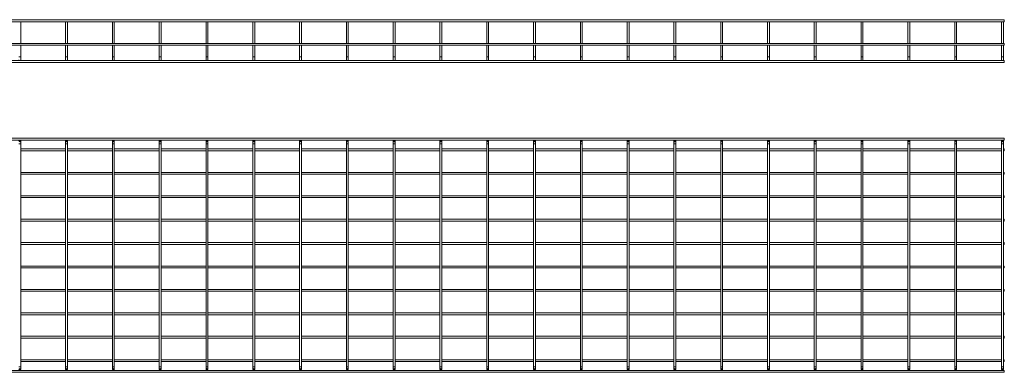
# Model space of a CAD drawing. Header units: millimetres. Extents: x -571 to 3589, y -5130 to -96.
# Tile 3 of 9: x 1485 to 3589, y -3761 to -3008. Entities that reach past the tile are written whole.
import ezdxf

# ---------------------------------------------------------------- set-up
doc = ezdxf.new("R2010")
doc.units = ezdxf.units.MM

msp = doc.modelspace()

# ---------------------------------------------------------------- linework, layer by layer
at = {"color": 7, "linetype": 'Continuous', "lineweight": 15}
for p, q in [((3588.8, -3008.4), (580.8, -3008.4)), ((1483.3, -3007.9), (1486.3, -3007.9)), ((1486.8, -3008.4), (1486.3, -3007.9)), ((1583.3, -3007.9), (1582.8, -3008.4)), ((1583.3, -3007.9), (1586.3, -3007.9)), ((1586.8, -3008.4), (1586.3, -3007.9)), ((1683.3, -3007.9), (1682.8, -3008.4)), ((1683.3, -3007.9), (1686.3, -3007.9)), ((1686.8, -3008.4), (1686.3, -3007.9)), ((1783.3, -3007.9), (1782.8, -3008.4)), ((1783.3, -3007.9), (1786.3, -3007.9)), ((1786.8, -3008.4), (1786.3, -3007.9)), ((1883.3, -3007.9), (1882.8, -3008.4)), ((1883.3, -3007.9), (1886.3, -3007.9)), ((1886.8, -3008.4), (1886.3, -3007.9)), ((1983.3, -3007.9), (1982.8, -3008.4)), ((1983.3, -3007.9), (1986.3, -3007.9)), ((1986.8, -3008.4), (1986.3, -3007.9)), ((2083.3, -3007.9), (2082.8, -3008.4)), ((2083.3, -3007.9), (2086.3, -3007.9)), ((2086.8, -3008.4), (2086.3, -3007.9)), ((2183.3, -3007.9), (2182.8, -3008.4)), ((2183.3, -3007.9), (2186.3, -3007.9)), ((2186.8, -3008.4), (2186.3, -3007.9)), ((2283.3, -3007.9), (2282.8, -3008.4)), ((2283.3, -3007.9), (2286.3, -3007.9)), ((2286.8, -3008.4), (2286.3, -3007.9)), ((2383.3, -3007.9), (2382.8, -3008.4)), ((2383.3, -3007.9), (2386.3, -3007.9)), ((2386.8, -3008.4), (2386.3, -3007.9)), ((2483.3, -3007.9), (2482.8, -3008.4)), ((2483.3, -3007.9), (2486.3, -3007.9)), ((2486.8, -3008.4), (2486.3, -3007.9)), ((2583.3, -3007.9), (2582.8, -3008.4)), ((2583.3, -3007.9), (2586.3, -3007.9)), ((2586.8, -3008.4), (2586.3, -3007.9)), ((2683.3, -3007.9), (2682.8, -3008.4)), ((2683.3, -3007.9), (2686.3, -3007.9)), ((2686.8, -3008.4), (2686.3, -3007.9)), ((2783.3, -3007.9), (2782.8, -3008.4)), ((2783.3, -3007.9), (2786.3, -3007.9)), ((2786.8, -3008.4), (2786.3, -3007.9)), ((2883.3, -3007.9), (2882.8, -3008.4)), ((2883.3, -3007.9), (2886.3, -3007.9)), ((2886.8, -3008.4), (2886.3, -3007.9)), ((2983.3, -3007.9), (2982.8, -3008.4)), ((2983.3, -3007.9), (2986.3, -3007.9)), ((2986.8, -3008.4), (2986.3, -3007.9)), ((3083.3, -3007.9), (3082.8, -3008.4)), ((3083.3, -3007.9), (3086.3, -3007.9)), ((3086.8, -3008.4), (3086.3, -3007.9)), ((3183.3, -3007.9), (3182.8, -3008.4)), ((3183.3, -3007.9), (3186.3, -3007.9)), ((3186.8, -3008.4), (3186.3, -3007.9)), ((3283.3, -3007.9), (3282.8, -3008.4)), ((3283.3, -3007.9), (3286.3, -3007.9)), ((3286.8, -3008.4), (3286.3, -3007.9)), ((3383.3, -3007.9), (3382.8, -3008.4)), ((3383.3, -3007.9), (3386.3, -3007.9)), ((3386.8, -3008.4), (3386.3, -3007.9)), ((3483.3, -3007.9), (3482.8, -3008.4)), ((3483.3, -3007.9), (3486.3, -3007.9)), ((3486.8, -3008.4), (3486.3, -3007.9)), ((3583.3, -3007.9), (3582.8, -3008.4)), ((3583.3, -3007.9), (3586.3, -3007.9)), ((3586.8, -3008.4), (3586.3, -3007.9)), ((3588.8, -3008.4), (3588.8, -3012.4)), ((580.8, -3012.4), (3588.8, -3012.4)), ((1486.8, -3058.4), (1486.8, -3012.4)), ((1582.8, -3012.4), (1582.8, -3058.4)), ((1586.8, -3058.4), (1586.8, -3012.4)), ((1682.8, -3012.4), (1682.8, -3058.4)), ((1686.8, -3058.4), (1686.8, -3012.4)), ((1782.8, -3012.4), (1782.8, -3058.4)), ((1786.8, -3058.4), (1786.8, -3012.4)), ((1882.8, -3012.4), (1882.8, -3058.4)), ((1886.8, -3058.4), (1886.8, -3012.4)), ((1982.8, -3012.4), (1982.8, -3058.4)), ((1986.8, -3058.4), (1986.8, -3012.4)), ((2082.8, -3012.4), (2082.8, -3058.4)), ((2086.8, -3058.4), (2086.8, -3012.4)), ((2182.8, -3012.4), (2182.8, -3058.4)), ((2186.8, -3058.4), (2186.8, -3012.4)), ((2282.8, -3012.4), (2282.8, -3058.4)), ((2286.8, -3058.4), (2286.8, -3012.4)), ((2382.8, -3012.4), (2382.8, -3058.4)), ((2386.8, -3058.4), (2386.8, -3012.4)), ((2482.8, -3012.4), (2482.8, -3058.4)), ((2486.8, -3058.4), (2486.8, -3012.4)), ((2582.8, -3012.4), (2582.8, -3058.4)), ((2586.8, -3058.4), (2586.8, -3012.4)), ((2682.8, -3012.4), (2682.8, -3058.4)), ((2686.8, -3058.4), (2686.8, -3012.4)), ((2782.8, -3012.4), (2782.8, -3058.4)), ((2786.8, -3058.4), (2786.8, -3012.4)), ((2882.8, -3012.4), (2882.8, -3058.4)), ((2886.8, -3058.4), (2886.8, -3012.4)), ((2982.8, -3012.4), (2982.8, -3058.4)), ((2986.8, -3058.4), (2986.8, -3012.4)), ((3082.8, -3012.4), (3082.8, -3058.4)), ((3086.8, -3058.4), (3086.8, -3012.4)), ((3182.8, -3012.4), (3182.8, -3058.4)), ((3186.8, -3058.4), (3186.8, -3012.4)), ((3282.8, -3012.4), (3282.8, -3058.4)), ((3286.8, -3058.4), (3286.8, -3012.4)), ((3382.8, -3012.4), (3382.8, -3058.4)), ((3386.8, -3058.4), (3386.8, -3012.4)), ((3482.8, -3012.4), (3482.8, -3058.4)), ((3486.8, -3058.4), (3486.8, -3012.4)), ((3582.8, -3012.4), (3582.8, -3058.4)), ((3586.8, -3058.4), (3586.8, -3012.4)), ((3588.8, -3058.4), (580.8, -3058.4)), ((580.8, -3062.4), (3588.8, -3062.4)), ((1486.8, -3087.3), (1486.8, -3062.4)), ((1582.8, -3062.4), (1582.8, -3087.3)), ((1586.8, -3087.3), (1586.8, -3062.4)), ((1682.8, -3062.4), (1682.8, -3087.3)), ((1686.8, -3087.3), (1686.8, -3062.4)), ((1782.8, -3062.4), (1782.8, -3087.3)), ((1786.8, -3087.3), (1786.8, -3062.4)), ((1882.8, -3062.4), (1882.8, -3087.3)), ((1886.8, -3087.3), (1886.8, -3062.4)), ((1982.8, -3062.4), (1982.8, -3087.3)), ((1986.8, -3087.3), (1986.8, -3062.4)), ((2082.8, -3062.4), (2082.8, -3087.3)), ((2086.8, -3087.3), (2086.8, -3062.4)), ((2182.8, -3062.4), (2182.8, -3087.3)), ((2186.8, -3087.3), (2186.8, -3062.4)), ((2282.8, -3062.4), (2282.8, -3087.3)), ((2286.8, -3087.3), (2286.8, -3062.4)), ((2382.8, -3062.4), (2382.8, -3087.3)), ((2386.8, -3087.3), (2386.8, -3062.4)), ((2482.8, -3062.4), (2482.8, -3087.3)), ((2486.8, -3087.3), (2486.8, -3062.4)), ((2582.8, -3062.4), (2582.8, -3087.3)), ((2586.8, -3087.3), (2586.8, -3062.4)), ((2682.8, -3062.4), (2682.8, -3087.3)), ((2686.8, -3087.3), (2686.8, -3062.4)), ((2782.8, -3062.4), (2782.8, -3087.3)), ((2786.8, -3087.3), (2786.8, -3062.4)), ((2882.8, -3062.4), (2882.8, -3087.3)), ((2886.8, -3087.3), (2886.8, -3062.4)), ((2982.8, -3062.4), (2982.8, -3087.3)), ((2986.8, -3087.3), (2986.8, -3062.4)), ((3082.8, -3062.4), (3082.8, -3087.3)), ((3086.8, -3087.3), (3086.8, -3062.4)), ((3182.8, -3062.4), (3182.8, -3087.3)), ((3186.8, -3087.3), (3186.8, -3062.4)), ((3282.8, -3062.4), (3282.8, -3087.3)), ((3286.8, -3087.3), (3286.8, -3062.4)), ((3382.8, -3062.4), (3382.8, -3087.3)), ((3386.8, -3087.3), (3386.8, -3062.4)), ((3482.8, -3062.4), (3482.8, -3087.3)), ((3486.8, -3087.3), (3486.8, -3062.4)), ((3582.8, -3062.4), (3582.8, -3087.3)), ((3586.8, -3087.3), (3586.8, -3062.4)), ((3588.8, -3058.4), (3588.8, -3062.4)), ((1486.8, -3093.3), (1486.8, -3087.3)), ((1582.8, -3087.3), (1582.8, -3093.3)), ((1586.8, -3093.3), (1586.8, -3087.3)), ((1682.8, -3087.3), (1682.8, -3093.3)), ((1686.8, -3093.3), (1686.8, -3087.3)), ((1782.8, -3087.3), (1782.8, -3093.3)), ((1786.8, -3093.3), (1786.8, -3087.3)), ((1882.8, -3087.3), (1882.8, -3093.3)), ((1886.8, -3093.3), (1886.8, -3087.3)), ((1982.8, -3087.3), (1982.8, -3093.3)), ((1986.8, -3093.3), (1986.8, -3087.3)), ((2082.8, -3087.3), (2082.8, -3093.3)), ((2086.8, -3093.3), (2086.8, -3087.3)), ((2182.8, -3087.3), (2182.8, -3093.3)), ((2186.8, -3093.3), (2186.8, -3087.3)), ((2282.8, -3087.3), (2282.8, -3093.3)), ((2286.8, -3093.3), (2286.8, -3087.3)), ((2382.8, -3087.3), (2382.8, -3093.3)), ((2386.8, -3093.3), (2386.8, -3087.3)), ((2482.8, -3087.3), (2482.8, -3093.3)), ((2486.8, -3093.3), (2486.8, -3087.3)), ((2582.8, -3087.3), (2582.8, -3093.3)), ((2586.8, -3093.3), (2586.8, -3087.3)), ((2682.8, -3087.3), (2682.8, -3093.3)), ((2686.8, -3093.3), (2686.8, -3087.3)), ((2782.8, -3087.3), (2782.8, -3093.3)), ((2786.8, -3093.3), (2786.8, -3087.3)), ((2882.8, -3087.3), (2882.8, -3093.3)), ((2886.8, -3093.3), (2886.8, -3087.3)), ((2982.8, -3087.3), (2982.8, -3093.3)), ((2986.8, -3093.3), (2986.8, -3087.3)), ((3082.8, -3087.3), (3082.8, -3093.3)), ((3086.8, -3093.3), (3086.8, -3087.3)), ((3182.8, -3087.3), (3182.8, -3093.3)), ((3186.8, -3093.3), (3186.8, -3087.3)), ((3282.8, -3087.3), (3282.8, -3093.3)), ((3286.8, -3093.3), (3286.8, -3087.3)), ((3382.8, -3087.3), (3382.8, -3093.3)), ((3386.8, -3093.3), (3386.8, -3087.3)), ((3482.8, -3087.3), (3482.8, -3093.3)), ((3486.8, -3093.3), (3486.8, -3087.3)), ((3582.8, -3087.3), (3582.8, -3093.3)), ((3586.8, -3093.3), (3586.8, -3087.3)), ((3588.8, -3095.3), (580.8, -3095.3)), ((580.8, -3099.3), (3588.8, -3099.3)), ((3588.8, -3095.3), (3588.8, -3099.3)), ((3588.8, -3260.9), (580.8, -3260.9)), ((3588.8, -3260.9), (3588.8, -3264.9)), ((580.8, -3264.9), (3588.8, -3264.9)), ((1486.8, -3272.9), (1486.8, -3266.9)), ((1486.8, -3748.9), (1486.8, -3272.9)), ((1582.8, -3266.9), (1582.8, -3272.9)), ((1582.8, -3272.9), (1582.8, -3748.9)), ((1586.8, -3272.9), (1586.8, -3266.9)), ((1586.8, -3748.9), (1586.8, -3272.9)), ((1682.8, -3266.9), (1682.8, -3272.9)), ((1682.8, -3272.9), (1682.8, -3748.9)), ((1686.8, -3272.9), (1686.8, -3266.9)), ((1686.8, -3748.9), (1686.8, -3272.9)), ((1782.8, -3266.9), (1782.8, -3272.9)), ((1782.8, -3272.9), (1782.8, -3748.9)), ((1786.8, -3272.9), (1786.8, -3266.9)), ((1786.8, -3748.9), (1786.8, -3272.9)), ((1882.8, -3266.9), (1882.8, -3272.9)), ((1882.8, -3272.9), (1882.8, -3748.9)), ((1886.8, -3272.9), (1886.8, -3266.9)), ((1886.8, -3748.9), (1886.8, -3272.9)), ((1982.8, -3266.9), (1982.8, -3272.9)), ((1982.8, -3272.9), (1982.8, -3748.9)), ((1986.8, -3272.9), (1986.8, -3266.9)), ((1986.8, -3748.9), (1986.8, -3272.9)), ((2082.8, -3266.9), (2082.8, -3272.9)), ((2082.8, -3272.9), (2082.8, -3748.9)), ((2086.8, -3272.9), (2086.8, -3266.9)), ((2086.8, -3748.9), (2086.8, -3272.9)), ((2182.8, -3266.9), (2182.8, -3272.9)), ((2182.8, -3272.9), (2182.8, -3748.9)), ((2186.8, -3272.9), (2186.8, -3266.9)), ((2186.8, -3748.9), (2186.8, -3272.9)), ((2282.8, -3266.9), (2282.8, -3272.9)), ((2282.8, -3272.9), (2282.8, -3748.9)), ((2286.8, -3272.9), (2286.8, -3266.9)), ((2286.8, -3748.9), (2286.8, -3272.9)), ((2382.8, -3266.9), (2382.8, -3272.9)), ((2382.8, -3272.9), (2382.8, -3748.9)), ((2386.8, -3272.9), (2386.8, -3266.9)), ((2386.8, -3748.9), (2386.8, -3272.9)), ((2482.8, -3266.9), (2482.8, -3272.9)), ((2482.8, -3272.9), (2482.8, -3748.9)), ((2486.8, -3272.9), (2486.8, -3266.9)), ((2486.8, -3748.9), (2486.8, -3272.9)), ((2582.8, -3266.9), (2582.8, -3272.9)), ((2582.8, -3272.9), (2582.8, -3748.9)), ((2586.8, -3272.9), (2586.8, -3266.9)), ((2586.8, -3748.9), (2586.8, -3272.9)), ((2682.8, -3266.9), (2682.8, -3272.9)), ((2682.8, -3272.9), (2682.8, -3748.9)), ((2686.8, -3272.9), (2686.8, -3266.9)), ((2686.8, -3748.9), (2686.8, -3272.9)), ((2782.8, -3266.9), (2782.8, -3272.9)), ((2782.8, -3272.9), (2782.8, -3748.9)), ((2786.8, -3272.9), (2786.8, -3266.9)), ((2786.8, -3748.9), (2786.8, -3272.9)), ((2882.8, -3266.9), (2882.8, -3272.9)), ((2882.8, -3272.9), (2882.8, -3748.9)), ((2886.8, -3272.9), (2886.8, -3266.9)), ((2886.8, -3748.9), (2886.8, -3272.9)), ((2982.8, -3266.9), (2982.8, -3272.9)), ((2982.8, -3272.9), (2982.8, -3748.9)), ((2986.8, -3272.9), (2986.8, -3266.9)), ((2986.8, -3748.9), (2986.8, -3272.9)), ((3082.8, -3266.9), (3082.8, -3272.9)), ((3082.8, -3272.9), (3082.8, -3748.9)), ((3086.8, -3272.9), (3086.8, -3266.9)), ((3086.8, -3748.9), (3086.8, -3272.9)), ((3182.8, -3266.9), (3182.8, -3272.9)), ((3182.8, -3272.9), (3182.8, -3748.9)), ((3186.8, -3272.9), (3186.8, -3266.9)), ((3186.8, -3748.9), (3186.8, -3272.9)), ((3282.8, -3266.9), (3282.8, -3272.9)), ((3282.8, -3272.9), (3282.8, -3748.9)), ((3286.8, -3272.9), (3286.8, -3266.9)), ((3286.8, -3748.9), (3286.8, -3272.9)), ((3382.8, -3266.9), (3382.8, -3272.9)), ((3382.8, -3272.9), (3382.8, -3748.9)), ((3386.8, -3272.9), (3386.8, -3266.9)), ((3386.8, -3748.9), (3386.8, -3272.9)), ((3482.8, -3266.9), (3482.8, -3272.9)), ((3482.8, -3272.9), (3482.8, -3748.9)), ((3486.8, -3272.9), (3486.8, -3266.9)), ((3486.8, -3748.9), (3486.8, -3272.9)), ((3582.8, -3266.9), (3582.8, -3272.9)), ((3582.8, -3272.9), (3582.8, -3748.9)), ((3586.8, -3272.9), (3586.8, -3266.9)), ((3586.8, -3748.9), (3586.8, -3272.9)), ((1582.8, -3283.9), (1486.8, -3283.9)), ((1486.8, -3287.9), (1582.8, -3287.9)), ((1682.8, -3283.9), (1586.8, -3283.9)), ((1586.8, -3287.9), (1682.8, -3287.9)), ((1782.8, -3283.9), (1686.8, -3283.9)), ((1686.8, -3287.9), (1782.8, -3287.9)), ((1882.8, -3283.9), (1786.8, -3283.9)), ((1786.8, -3287.9), (1882.8, -3287.9)), ((1982.8, -3283.9), (1886.8, -3283.9)), ((1886.8, -3287.9), (1982.8, -3287.9)), ((2082.8, -3283.9), (1986.8, -3283.9)), ((1986.8, -3287.9), (2082.8, -3287.9)), ((2182.8, -3283.9), (2086.8, -3283.9)), ((2086.8, -3287.9), (2182.8, -3287.9)), ((2282.8, -3283.9), (2186.8, -3283.9)), ((2186.8, -3287.9), (2282.8, -3287.9)), ((2382.8, -3283.9), (2286.8, -3283.9)), ((2286.8, -3287.9), (2382.8, -3287.9)), ((2482.8, -3283.9), (2386.8, -3283.9)), ((2386.8, -3287.9), (2482.8, -3287.9)), ((2582.8, -3283.9), (2486.8, -3283.9)), ((2486.8, -3287.9), (2582.8, -3287.9)), ((2682.8, -3283.9), (2586.8, -3283.9)), ((2586.8, -3287.9), (2682.8, -3287.9)), ((2782.8, -3283.9), (2686.8, -3283.9)), ((2686.8, -3287.9), (2782.8, -3287.9)), ((2882.8, -3283.9), (2786.8, -3283.9)), ((2786.8, -3287.9), (2882.8, -3287.9)), ((2982.8, -3283.9), (2886.8, -3283.9)), ((2886.8, -3287.9), (2982.8, -3287.9)), ((3082.8, -3283.9), (2986.8, -3283.9)), ((2986.8, -3287.9), (3082.8, -3287.9)), ((3182.8, -3283.9), (3086.8, -3283.9)), ((3086.8, -3287.9), (3182.8, -3287.9)), ((3282.8, -3283.9), (3186.8, -3283.9)), ((3186.8, -3287.9), (3282.8, -3287.9)), ((3382.8, -3283.9), (3286.8, -3283.9)), ((3286.8, -3287.9), (3382.8, -3287.9)), ((3482.8, -3283.9), (3386.8, -3283.9)), ((3386.8, -3287.9), (3482.8, -3287.9)), ((3582.8, -3283.9), (3486.8, -3283.9)), ((3486.8, -3287.9), (3582.8, -3287.9)), ((3588.8, -3283.9), (3586.8, -3283.9)), ((3586.8, -3287.9), (3588.8, -3287.9)), ((3588.8, -3283.9), (3588.8, -3287.9)), ((1582.8, -3333.9), (1486.8, -3333.9)), ((1486.8, -3337.9), (1582.8, -3337.9)), ((1682.8, -3333.9), (1586.8, -3333.9)), ((1586.8, -3337.9), (1682.8, -3337.9)), ((1782.8, -3333.9), (1686.8, -3333.9)), ((1686.8, -3337.9), (1782.8, -3337.9)), ((1882.8, -3333.9), (1786.8, -3333.9)), ((1786.8, -3337.9), (1882.8, -3337.9)), ((1982.8, -3333.9), (1886.8, -3333.9)), ((1886.8, -3337.9), (1982.8, -3337.9)), ((2082.8, -3333.9), (1986.8, -3333.9)), ((1986.8, -3337.9), (2082.8, -3337.9)), ((2182.8, -3333.9), (2086.8, -3333.9)), ((2086.8, -3337.9), (2182.8, -3337.9)), ((2282.8, -3333.9), (2186.8, -3333.9)), ((2186.8, -3337.9), (2282.8, -3337.9)), ((2382.8, -3333.9), (2286.8, -3333.9)), ((2286.8, -3337.9), (2382.8, -3337.9)), ((2482.8, -3333.9), (2386.8, -3333.9)), ((2386.8, -3337.9), (2482.8, -3337.9)), ((2582.8, -3333.9), (2486.8, -3333.9)), ((2486.8, -3337.9), (2582.8, -3337.9)), ((2682.8, -3333.9), (2586.8, -3333.9)), ((2586.8, -3337.9), (2682.8, -3337.9)), ((2782.8, -3333.9), (2686.8, -3333.9)), ((2686.8, -3337.9), (2782.8, -3337.9)), ((2882.8, -3333.9), (2786.8, -3333.9)), ((2786.8, -3337.9), (2882.8, -3337.9)), ((2982.8, -3333.9), (2886.8, -3333.9)), ((2886.8, -3337.9), (2982.8, -3337.9)), ((3082.8, -3333.9), (2986.8, -3333.9)), ((2986.8, -3337.9), (3082.8, -3337.9)), ((3182.8, -3333.9), (3086.8, -3333.9)), ((3086.8, -3337.9), (3182.8, -3337.9)), ((3282.8, -3333.9), (3186.8, -3333.9)), ((3186.8, -3337.9), (3282.8, -3337.9)), ((3382.8, -3333.9), (3286.8, -3333.9)), ((3286.8, -3337.9), (3382.8, -3337.9)), ((3482.8, -3333.9), (3386.8, -3333.9)), ((3386.8, -3337.9), (3482.8, -3337.9)), ((3582.8, -3333.9), (3486.8, -3333.9)), ((3486.8, -3337.9), (3582.8, -3337.9)), ((3588.8, -3333.9), (3586.8, -3333.9)), ((3586.8, -3337.9), (3588.8, -3337.9)), ((3588.8, -3333.9), (3588.8, -3337.9)), ((1582.8, -3383.9), (1486.8, -3383.9)), ((1682.8, -3383.9), (1586.8, -3383.9)), ((1782.8, -3383.9), (1686.8, -3383.9)), ((1882.8, -3383.9), (1786.8, -3383.9)), ((1982.8, -3383.9), (1886.8, -3383.9)), ((2082.8, -3383.9), (1986.8, -3383.9)), ((2182.8, -3383.9), (2086.8, -3383.9)), ((2282.8, -3383.9), (2186.8, -3383.9)), ((2382.8, -3383.9), (2286.8, -3383.9)), ((2482.8, -3383.9), (2386.8, -3383.9)), ((2582.8, -3383.9), (2486.8, -3383.9)), ((2682.8, -3383.9), (2586.8, -3383.9)), ((2782.8, -3383.9), (2686.8, -3383.9)), ((2882.8, -3383.9), (2786.8, -3383.9)), ((2982.8, -3383.9), (2886.8, -3383.9)), ((3082.8, -3383.9), (2986.8, -3383.9)), ((3182.8, -3383.9), (3086.8, -3383.9)), ((3282.8, -3383.9), (3186.8, -3383.9)), ((3382.8, -3383.9), (3286.8, -3383.9)), ((3482.8, -3383.9), (3386.8, -3383.9)), ((3582.8, -3383.9), (3486.8, -3383.9)), ((3588.8, -3383.9), (3586.8, -3383.9)), ((3588.8, -3383.9), (3588.8, -3387.9)), ((1486.8, -3387.9), (1582.8, -3387.9)), ((1586.8, -3387.9), (1682.8, -3387.9)), ((1686.8, -3387.9), (1782.8, -3387.9)), ((1786.8, -3387.9), (1882.8, -3387.9)), ((1886.8, -3387.9), (1982.8, -3387.9)), ((1986.8, -3387.9), (2082.8, -3387.9)), ((2086.8, -3387.9), (2182.8, -3387.9)), ((2186.8, -3387.9), (2282.8, -3387.9)), ((2286.8, -3387.9), (2382.8, -3387.9)), ((2386.8, -3387.9), (2482.8, -3387.9)), ((2486.8, -3387.9), (2582.8, -3387.9)), ((2586.8, -3387.9), (2682.8, -3387.9)), ((2686.8, -3387.9), (2782.8, -3387.9)), ((2786.8, -3387.9), (2882.8, -3387.9)), ((2886.8, -3387.9), (2982.8, -3387.9)), ((2986.8, -3387.9), (3082.8, -3387.9)), ((3086.8, -3387.9), (3182.8, -3387.9)), ((3186.8, -3387.9), (3282.8, -3387.9)), ((3286.8, -3387.9), (3382.8, -3387.9)), ((3386.8, -3387.9), (3482.8, -3387.9)), ((3486.8, -3387.9), (3582.8, -3387.9)), ((3586.8, -3387.9), (3588.8, -3387.9)), ((1582.8, -3433.9), (1486.8, -3433.9)), ((1486.8, -3437.9), (1582.8, -3437.9)), ((1682.8, -3433.9), (1586.8, -3433.9)), ((1586.8, -3437.9), (1682.8, -3437.9)), ((1782.8, -3433.9), (1686.8, -3433.9)), ((1686.8, -3437.9), (1782.8, -3437.9)), ((1882.8, -3433.9), (1786.8, -3433.9)), ((1786.8, -3437.9), (1882.8, -3437.9)), ((1982.8, -3433.9), (1886.8, -3433.9)), ((1886.8, -3437.9), (1982.8, -3437.9)), ((2082.8, -3433.9), (1986.8, -3433.9)), ((1986.8, -3437.9), (2082.8, -3437.9)), ((2182.8, -3433.9), (2086.8, -3433.9)), ((2086.8, -3437.9), (2182.8, -3437.9)), ((2282.8, -3433.9), (2186.8, -3433.9)), ((2186.8, -3437.9), (2282.8, -3437.9)), ((2382.8, -3433.9), (2286.8, -3433.9)), ((2286.8, -3437.9), (2382.8, -3437.9)), ((2482.8, -3433.9), (2386.8, -3433.9)), ((2386.8, -3437.9), (2482.8, -3437.9)), ((2582.8, -3433.9), (2486.8, -3433.9)), ((2486.8, -3437.9), (2582.8, -3437.9)), ((2682.8, -3433.9), (2586.8, -3433.9)), ((2586.8, -3437.9), (2682.8, -3437.9)), ((2782.8, -3433.9), (2686.8, -3433.9)), ((2686.8, -3437.9), (2782.8, -3437.9)), ((2882.8, -3433.9), (2786.8, -3433.9)), ((2786.8, -3437.9), (2882.8, -3437.9)), ((2982.8, -3433.9), (2886.8, -3433.9)), ((2886.8, -3437.9), (2982.8, -3437.9)), ((3082.8, -3433.9), (2986.8, -3433.9)), ((2986.8, -3437.9), (3082.8, -3437.9)), ((3182.8, -3433.9), (3086.8, -3433.9)), ((3086.8, -3437.9), (3182.8, -3437.9)), ((3282.8, -3433.9), (3186.8, -3433.9)), ((3186.8, -3437.9), (3282.8, -3437.9)), ((3382.8, -3433.9), (3286.8, -3433.9)), ((3286.8, -3437.9), (3382.8, -3437.9)), ((3482.8, -3433.9), (3386.8, -3433.9)), ((3386.8, -3437.9), (3482.8, -3437.9)), ((3582.8, -3433.9), (3486.8, -3433.9)), ((3486.8, -3437.9), (3582.8, -3437.9)), ((3588.8, -3433.9), (3586.8, -3433.9)), ((3586.8, -3437.9), (3588.8, -3437.9)), ((3588.8, -3433.9), (3588.8, -3437.9)), ((1582.8, -3483.9), (1486.8, -3483.9)), ((1486.8, -3487.9), (1582.8, -3487.9)), ((1682.8, -3483.9), (1586.8, -3483.9)), ((1586.8, -3487.9), (1682.8, -3487.9)), ((1782.8, -3483.9), (1686.8, -3483.9)), ((1686.8, -3487.9), (1782.8, -3487.9)), ((1882.8, -3483.9), (1786.8, -3483.9)), ((1786.8, -3487.9), (1882.8, -3487.9)), ((1982.8, -3483.9), (1886.8, -3483.9)), ((1886.8, -3487.9), (1982.8, -3487.9)), ((2082.8, -3483.9), (1986.8, -3483.9)), ((1986.8, -3487.9), (2082.8, -3487.9)), ((2182.8, -3483.9), (2086.8, -3483.9)), ((2086.8, -3487.9), (2182.8, -3487.9)), ((2282.8, -3483.9), (2186.8, -3483.9)), ((2186.8, -3487.9), (2282.8, -3487.9)), ((2382.8, -3483.9), (2286.8, -3483.9)), ((2286.8, -3487.9), (2382.8, -3487.9)), ((2482.8, -3483.9), (2386.8, -3483.9)), ((2386.8, -3487.9), (2482.8, -3487.9)), ((2582.8, -3483.9), (2486.8, -3483.9)), ((2486.8, -3487.9), (2582.8, -3487.9)), ((2682.8, -3483.9), (2586.8, -3483.9)), ((2586.8, -3487.9), (2682.8, -3487.9)), ((2782.8, -3483.9), (2686.8, -3483.9)), ((2686.8, -3487.9), (2782.8, -3487.9)), ((2882.8, -3483.9), (2786.8, -3483.9)), ((2786.8, -3487.9), (2882.8, -3487.9)), ((2982.8, -3483.9), (2886.8, -3483.9)), ((2886.8, -3487.9), (2982.8, -3487.9)), ((3082.8, -3483.9), (2986.8, -3483.9)), ((2986.8, -3487.9), (3082.8, -3487.9)), ((3182.8, -3483.9), (3086.8, -3483.9)), ((3086.8, -3487.9), (3182.8, -3487.9)), ((3282.8, -3483.9), (3186.8, -3483.9)), ((3186.8, -3487.9), (3282.8, -3487.9)), ((3382.8, -3483.9), (3286.8, -3483.9)), ((3286.8, -3487.9), (3382.8, -3487.9)), ((3482.8, -3483.9), (3386.8, -3483.9)), ((3386.8, -3487.9), (3482.8, -3487.9)), ((3582.8, -3483.9), (3486.8, -3483.9)), ((3486.8, -3487.9), (3582.8, -3487.9)), ((3588.8, -3483.9), (3586.8, -3483.9)), ((3586.8, -3487.9), (3588.8, -3487.9)), ((3588.8, -3483.9), (3588.8, -3487.9)), ((1582.8, -3533.9), (1486.8, -3533.9)), ((1682.8, -3533.9), (1586.8, -3533.9)), ((1782.8, -3533.9), (1686.8, -3533.9)), ((1882.8, -3533.9), (1786.8, -3533.9)), ((1982.8, -3533.9), (1886.8, -3533.9)), ((2082.8, -3533.9), (1986.8, -3533.9)), ((2182.8, -3533.9), (2086.8, -3533.9)), ((2282.8, -3533.9), (2186.8, -3533.9)), ((2382.8, -3533.9), (2286.8, -3533.9)), ((2482.8, -3533.9), (2386.8, -3533.9)), ((2582.8, -3533.9), (2486.8, -3533.9)), ((2682.8, -3533.9), (2586.8, -3533.9)), ((2782.8, -3533.9), (2686.8, -3533.9)), ((2882.8, -3533.9), (2786.8, -3533.9)), ((2982.8, -3533.9), (2886.8, -3533.9)), ((3082.8, -3533.9), (2986.8, -3533.9)), ((3182.8, -3533.9), (3086.8, -3533.9)), ((3282.8, -3533.9), (3186.8, -3533.9)), ((3382.8, -3533.9), (3286.8, -3533.9)), ((3482.8, -3533.9), (3386.8, -3533.9)), ((3582.8, -3533.9), (3486.8, -3533.9)), ((3588.8, -3533.9), (3586.8, -3533.9)), ((3588.8, -3533.9), (3588.8, -3537.9)), ((1486.8, -3537.9), (1582.8, -3537.9)), ((1586.8, -3537.9), (1682.8, -3537.9)), ((1686.8, -3537.9), (1782.8, -3537.9)), ((1786.8, -3537.9), (1882.8, -3537.9)), ((1886.8, -3537.9), (1982.8, -3537.9)), ((1986.8, -3537.9), (2082.8, -3537.9)), ((2086.8, -3537.9), (2182.8, -3537.9)), ((2186.8, -3537.9), (2282.8, -3537.9)), ((2286.8, -3537.9), (2382.8, -3537.9)), ((2386.8, -3537.9), (2482.8, -3537.9)), ((2486.8, -3537.9), (2582.8, -3537.9)), ((2586.8, -3537.9), (2682.8, -3537.9)), ((2686.8, -3537.9), (2782.8, -3537.9)), ((2786.8, -3537.9), (2882.8, -3537.9)), ((2886.8, -3537.9), (2982.8, -3537.9)), ((2986.8, -3537.9), (3082.8, -3537.9)), ((3086.8, -3537.9), (3182.8, -3537.9)), ((3186.8, -3537.9), (3282.8, -3537.9)), ((3286.8, -3537.9), (3382.8, -3537.9)), ((3386.8, -3537.9), (3482.8, -3537.9)), ((3486.8, -3537.9), (3582.8, -3537.9)), ((3586.8, -3537.9), (3588.8, -3537.9)), ((1582.8, -3583.9), (1486.8, -3583.9)), ((1486.8, -3587.9), (1582.8, -3587.9)), ((1682.8, -3583.9), (1586.8, -3583.9)), ((1586.8, -3587.9), (1682.8, -3587.9)), ((1782.8, -3583.9), (1686.8, -3583.9)), ((1686.8, -3587.9), (1782.8, -3587.9)), ((1882.8, -3583.9), (1786.8, -3583.9)), ((1786.8, -3587.9), (1882.8, -3587.9)), ((1982.8, -3583.9), (1886.8, -3583.9)), ((1886.8, -3587.9), (1982.8, -3587.9)), ((2082.8, -3583.9), (1986.8, -3583.9)), ((1986.8, -3587.9), (2082.8, -3587.9)), ((2182.8, -3583.9), (2086.8, -3583.9)), ((2086.8, -3587.9), (2182.8, -3587.9)), ((2282.8, -3583.9), (2186.8, -3583.9)), ((2186.8, -3587.9), (2282.8, -3587.9)), ((2382.8, -3583.9), (2286.8, -3583.9)), ((2286.8, -3587.9), (2382.8, -3587.9)), ((2482.8, -3583.9), (2386.8, -3583.9)), ((2386.8, -3587.9), (2482.8, -3587.9)), ((2582.8, -3583.9), (2486.8, -3583.9)), ((2486.8, -3587.9), (2582.8, -3587.9)), ((2682.8, -3583.9), (2586.8, -3583.9)), ((2586.8, -3587.9), (2682.8, -3587.9)), ((2782.8, -3583.9), (2686.8, -3583.9)), ((2686.8, -3587.9), (2782.8, -3587.9)), ((2882.8, -3583.9), (2786.8, -3583.9)), ((2786.8, -3587.9), (2882.8, -3587.9)), ((2982.8, -3583.9), (2886.8, -3583.9)), ((2886.8, -3587.9), (2982.8, -3587.9)), ((3082.8, -3583.9), (2986.8, -3583.9)), ((2986.8, -3587.9), (3082.8, -3587.9)), ((3182.8, -3583.9), (3086.8, -3583.9)), ((3086.8, -3587.9), (3182.8, -3587.9)), ((3282.8, -3583.9), (3186.8, -3583.9)), ((3186.8, -3587.9), (3282.8, -3587.9)), ((3382.8, -3583.9), (3286.8, -3583.9)), ((3286.8, -3587.9), (3382.8, -3587.9)), ((3482.8, -3583.9), (3386.8, -3583.9)), ((3386.8, -3587.9), (3482.8, -3587.9)), ((3582.8, -3583.9), (3486.8, -3583.9)), ((3486.8, -3587.9), (3582.8, -3587.9)), ((3588.8, -3583.9), (3586.8, -3583.9)), ((3586.8, -3587.9), (3588.8, -3587.9)), ((3588.8, -3583.9), (3588.8, -3587.9)), ((1582.8, -3633.9), (1486.8, -3633.9)), ((1486.8, -3637.9), (1582.8, -3637.9)), ((1682.8, -3633.9), (1586.8, -3633.9)), ((1586.8, -3637.9), (1682.8, -3637.9)), ((1782.8, -3633.9), (1686.8, -3633.9)), ((1686.8, -3637.9), (1782.8, -3637.9)), ((1882.8, -3633.9), (1786.8, -3633.9)), ((1786.8, -3637.9), (1882.8, -3637.9)), ((1982.8, -3633.9), (1886.8, -3633.9)), ((1886.8, -3637.9), (1982.8, -3637.9)), ((2082.8, -3633.9), (1986.8, -3633.9)), ((1986.8, -3637.9), (2082.8, -3637.9)), ((2182.8, -3633.9), (2086.8, -3633.9)), ((2086.8, -3637.9), (2182.8, -3637.9)), ((2282.8, -3633.9), (2186.8, -3633.9)), ((2186.8, -3637.9), (2282.8, -3637.9)), ((2382.8, -3633.9), (2286.8, -3633.9)), ((2286.8, -3637.9), (2382.8, -3637.9)), ((2482.8, -3633.9), (2386.8, -3633.9)), ((2386.8, -3637.9), (2482.8, -3637.9)), ((2582.8, -3633.9), (2486.8, -3633.9)), ((2486.8, -3637.9), (2582.8, -3637.9)), ((2682.8, -3633.9), (2586.8, -3633.9)), ((2586.8, -3637.9), (2682.8, -3637.9)), ((2782.8, -3633.9), (2686.8, -3633.9)), ((2686.8, -3637.9), (2782.8, -3637.9)), ((2882.8, -3633.9), (2786.8, -3633.9)), ((2786.8, -3637.9), (2882.8, -3637.9)), ((2982.8, -3633.9), (2886.8, -3633.9)), ((2886.8, -3637.9), (2982.8, -3637.9)), ((3082.8, -3633.9), (2986.8, -3633.9)), ((2986.8, -3637.9), (3082.8, -3637.9)), ((3182.8, -3633.9), (3086.8, -3633.9)), ((3086.8, -3637.9), (3182.8, -3637.9)), ((3282.8, -3633.9), (3186.8, -3633.9)), ((3186.8, -3637.9), (3282.8, -3637.9)), ((3382.8, -3633.9), (3286.8, -3633.9)), ((3286.8, -3637.9), (3382.8, -3637.9)), ((3482.8, -3633.9), (3386.8, -3633.9)), ((3386.8, -3637.9), (3482.8, -3637.9)), ((3582.8, -3633.9), (3486.8, -3633.9)), ((3486.8, -3637.9), (3582.8, -3637.9)), ((3588.8, -3633.9), (3586.8, -3633.9)), ((3586.8, -3637.9), (3588.8, -3637.9)), ((3588.8, -3633.9), (3588.8, -3637.9)), ((1582.8, -3683.9), (1486.8, -3683.9)), ((1486.8, -3687.9), (1582.8, -3687.9)), ((1682.8, -3683.9), (1586.8, -3683.9)), ((1586.8, -3687.9), (1682.8, -3687.9)), ((1782.8, -3683.9), (1686.8, -3683.9)), ((1686.8, -3687.9), (1782.8, -3687.9)), ((1882.8, -3683.9), (1786.8, -3683.9)), ((1786.8, -3687.9), (1882.8, -3687.9)), ((1982.8, -3683.9), (1886.8, -3683.9)), ((1886.8, -3687.9), (1982.8, -3687.9)), ((2082.8, -3683.9), (1986.8, -3683.9)), ((1986.8, -3687.9), (2082.8, -3687.9)), ((2182.8, -3683.9), (2086.8, -3683.9)), ((2086.8, -3687.9), (2182.8, -3687.9)), ((2282.8, -3683.9), (2186.8, -3683.9)), ((2186.8, -3687.9), (2282.8, -3687.9)), ((2382.8, -3683.9), (2286.8, -3683.9)), ((2286.8, -3687.9), (2382.8, -3687.9)), ((2482.8, -3683.9), (2386.8, -3683.9)), ((2386.8, -3687.9), (2482.8, -3687.9)), ((2582.8, -3683.9), (2486.8, -3683.9)), ((2486.8, -3687.9), (2582.8, -3687.9)), ((2682.8, -3683.9), (2586.8, -3683.9)), ((2586.8, -3687.9), (2682.8, -3687.9)), ((2782.8, -3683.9), (2686.8, -3683.9)), ((2686.8, -3687.9), (2782.8, -3687.9)), ((2882.8, -3683.9), (2786.8, -3683.9)), ((2786.8, -3687.9), (2882.8, -3687.9)), ((2982.8, -3683.9), (2886.8, -3683.9)), ((2886.8, -3687.9), (2982.8, -3687.9)), ((3082.8, -3683.9), (2986.8, -3683.9)), ((2986.8, -3687.9), (3082.8, -3687.9)), ((3182.8, -3683.9), (3086.8, -3683.9)), ((3086.8, -3687.9), (3182.8, -3687.9)), ((3282.8, -3683.9), (3186.8, -3683.9)), ((3186.8, -3687.9), (3282.8, -3687.9)), ((3382.8, -3683.9), (3286.8, -3683.9)), ((3286.8, -3687.9), (3382.8, -3687.9)), ((3482.8, -3683.9), (3386.8, -3683.9)), ((3386.8, -3687.9), (3482.8, -3687.9)), ((3582.8, -3683.9), (3486.8, -3683.9)), ((3486.8, -3687.9), (3582.8, -3687.9)), ((3588.8, -3683.9), (3586.8, -3683.9)), ((3586.8, -3687.9), (3588.8, -3687.9)), ((3588.8, -3683.9), (3588.8, -3687.9)), ((1582.8, -3733.9), (1486.8, -3733.9)), ((1486.8, -3737.9), (1582.8, -3737.9)), ((1682.8, -3733.9), (1586.8, -3733.9)), ((1586.8, -3737.9), (1682.8, -3737.9)), ((1782.8, -3733.9), (1686.8, -3733.9)), ((1686.8, -3737.9), (1782.8, -3737.9)), ((1882.8, -3733.9), (1786.8, -3733.9)), ((1786.8, -3737.9), (1882.8, -3737.9)), ((1982.8, -3733.9), (1886.8, -3733.9)), ((1886.8, -3737.9), (1982.8, -3737.9)), ((2082.8, -3733.9), (1986.8, -3733.9)), ((1986.8, -3737.9), (2082.8, -3737.9)), ((2182.8, -3733.9), (2086.8, -3733.9)), ((2086.8, -3737.9), (2182.8, -3737.9)), ((2282.8, -3733.9), (2186.8, -3733.9)), ((2186.8, -3737.9), (2282.8, -3737.9)), ((2382.8, -3733.9), (2286.8, -3733.9)), ((2286.8, -3737.9), (2382.8, -3737.9)), ((2482.8, -3733.9), (2386.8, -3733.9)), ((2386.8, -3737.9), (2482.8, -3737.9)), ((2582.8, -3733.9), (2486.8, -3733.9)), ((2486.8, -3737.9), (2582.8, -3737.9)), ((2682.8, -3733.9), (2586.8, -3733.9)), ((2586.8, -3737.9), (2682.8, -3737.9)), ((2782.8, -3733.9), (2686.8, -3733.9)), ((2686.8, -3737.9), (2782.8, -3737.9)), ((2882.8, -3733.9), (2786.8, -3733.9)), ((2786.8, -3737.9), (2882.8, -3737.9)), ((2982.8, -3733.9), (2886.8, -3733.9)), ((2886.8, -3737.9), (2982.8, -3737.9)), ((3082.8, -3733.9), (2986.8, -3733.9)), ((2986.8, -3737.9), (3082.8, -3737.9)), ((3182.8, -3733.9), (3086.8, -3733.9)), ((3086.8, -3737.9), (3182.8, -3737.9)), ((3282.8, -3733.9), (3186.8, -3733.9)), ((3186.8, -3737.9), (3282.8, -3737.9)), ((3382.8, -3733.9), (3286.8, -3733.9)), ((3286.8, -3737.9), (3382.8, -3737.9)), ((3482.8, -3733.9), (3386.8, -3733.9)), ((3386.8, -3737.9), (3482.8, -3737.9)), ((3582.8, -3733.9), (3486.8, -3733.9)), ((3486.8, -3737.9), (3582.8, -3737.9)), ((3588.8, -3733.9), (3586.8, -3733.9)), ((3586.8, -3737.9), (3588.8, -3737.9)), ((3588.8, -3733.9), (3588.8, -3737.9)), ((3588.8, -3756.9), (580.8, -3756.9)), ((580.8, -3760.9), (3588.8, -3760.9)), ((1486.8, -3754.9), (1486.8, -3748.9)), ((1582.8, -3748.9), (1582.8, -3754.9)), ((1586.8, -3754.9), (1586.8, -3748.9)), ((1682.8, -3748.9), (1682.8, -3754.9)), ((1686.8, -3754.9), (1686.8, -3748.9)), ((1782.8, -3748.9), (1782.8, -3754.9)), ((1786.8, -3754.9), (1786.8, -3748.9)), ((1882.8, -3748.9), (1882.8, -3754.9)), ((1886.8, -3754.9), (1886.8, -3748.9)), ((1982.8, -3748.9), (1982.8, -3754.9)), ((1986.8, -3754.9), (1986.8, -3748.9)), ((2082.8, -3748.9), (2082.8, -3754.9)), ((2086.8, -3754.9), (2086.8, -3748.9)), ((2182.8, -3748.9), (2182.8, -3754.9)), ((2186.8, -3754.9), (2186.8, -3748.9)), ((2282.8, -3748.9), (2282.8, -3754.9)), ((2286.8, -3754.9), (2286.8, -3748.9)), ((2382.8, -3748.9), (2382.8, -3754.9)), ((2386.8, -3754.9), (2386.8, -3748.9)), ((2482.8, -3748.9), (2482.8, -3754.9)), ((2486.8, -3754.9), (2486.8, -3748.9)), ((2582.8, -3748.9), (2582.8, -3754.9)), ((2586.8, -3754.9), (2586.8, -3748.9)), ((2682.8, -3748.9), (2682.8, -3754.9)), ((2686.8, -3754.9), (2686.8, -3748.9)), ((2782.8, -3748.9), (2782.8, -3754.9)), ((2786.8, -3754.9), (2786.8, -3748.9)), ((2882.8, -3748.9), (2882.8, -3754.9)), ((2886.8, -3754.9), (2886.8, -3748.9)), ((2982.8, -3748.9), (2982.8, -3754.9)), ((2986.8, -3754.9), (2986.8, -3748.9)), ((3082.8, -3748.9), (3082.8, -3754.9)), ((3086.8, -3754.9), (3086.8, -3748.9)), ((3182.8, -3748.9), (3182.8, -3754.9)), ((3186.8, -3754.9), (3186.8, -3748.9)), ((3282.8, -3748.9), (3282.8, -3754.9)), ((3286.8, -3754.9), (3286.8, -3748.9)), ((3382.8, -3748.9), (3382.8, -3754.9)), ((3386.8, -3754.9), (3386.8, -3748.9)), ((3482.8, -3748.9), (3482.8, -3754.9)), ((3486.8, -3754.9), (3486.8, -3748.9)), ((3582.8, -3748.9), (3582.8, -3754.9)), ((3586.8, -3754.9), (3586.8, -3748.9)), ((3588.8, -3756.9), (3588.8, -3760.9))]:
    msp.add_line(p, q, dxfattribs=at)
at = {"color": 8, "linetype": 'Continuous', "lineweight": 15}
for p, q in [((1486.8, -3087.3), (1482.8, -3087.3)), ((1586.8, -3087.3), (1582.8, -3087.3)), ((1686.8, -3087.3), (1682.8, -3087.3)), ((1786.8, -3087.3), (1782.8, -3087.3)), ((1886.8, -3087.3), (1882.8, -3087.3)), ((1986.8, -3087.3), (1982.8, -3087.3)), ((2086.8, -3087.3), (2082.8, -3087.3)), ((2186.8, -3087.3), (2182.8, -3087.3)), ((2286.8, -3087.3), (2282.8, -3087.3)), ((2386.8, -3087.3), (2382.8, -3087.3)), ((2486.8, -3087.3), (2482.8, -3087.3)), ((2586.8, -3087.3), (2582.8, -3087.3)), ((2686.8, -3087.3), (2682.8, -3087.3)), ((2786.8, -3087.3), (2782.8, -3087.3)), ((2886.8, -3087.3), (2882.8, -3087.3)), ((2986.8, -3087.3), (2982.8, -3087.3)), ((3086.8, -3087.3), (3082.8, -3087.3)), ((3186.8, -3087.3), (3182.8, -3087.3)), ((3286.8, -3087.3), (3282.8, -3087.3)), ((3386.8, -3087.3), (3382.8, -3087.3)), ((3486.8, -3087.3), (3482.8, -3087.3)), ((3586.8, -3087.3), (3582.8, -3087.3)), ((1482.8, -3272.9), (1486.8, -3272.9)), ((1582.8, -3272.9), (1586.8, -3272.9)), ((1682.8, -3272.9), (1686.8, -3272.9)), ((1782.8, -3272.9), (1786.8, -3272.9)), ((1882.8, -3272.9), (1886.8, -3272.9)), ((1982.8, -3272.9), (1986.8, -3272.9)), ((2082.8, -3272.9), (2086.8, -3272.9)), ((2182.8, -3272.9), (2186.8, -3272.9)), ((2282.8, -3272.9), (2286.8, -3272.9)), ((2382.8, -3272.9), (2386.8, -3272.9)), ((2482.8, -3272.9), (2486.8, -3272.9)), ((2582.8, -3272.9), (2586.8, -3272.9)), ((2682.8, -3272.9), (2686.8, -3272.9)), ((2782.8, -3272.9), (2786.8, -3272.9)), ((2882.8, -3272.9), (2886.8, -3272.9)), ((2982.8, -3272.9), (2986.8, -3272.9)), ((3082.8, -3272.9), (3086.8, -3272.9)), ((3182.8, -3272.9), (3186.8, -3272.9)), ((3282.8, -3272.9), (3286.8, -3272.9)), ((3382.8, -3272.9), (3386.8, -3272.9)), ((3482.8, -3272.9), (3486.8, -3272.9)), ((3582.8, -3272.9), (3586.8, -3272.9)), ((1482.8, -3748.9), (1486.8, -3748.9)), ((1582.8, -3748.9), (1586.8, -3748.9)), ((1682.8, -3748.9), (1686.8, -3748.9)), ((1782.8, -3748.9), (1786.8, -3748.9)), ((1882.8, -3748.9), (1886.8, -3748.9)), ((1982.8, -3748.9), (1986.8, -3748.9)), ((2082.8, -3748.9), (2086.8, -3748.9)), ((2182.8, -3748.9), (2186.8, -3748.9)), ((2282.8, -3748.9), (2286.8, -3748.9)), ((2382.8, -3748.9), (2386.8, -3748.9)), ((2482.8, -3748.9), (2486.8, -3748.9)), ((2582.8, -3748.9), (2586.8, -3748.9)), ((2682.8, -3748.9), (2686.8, -3748.9)), ((2782.8, -3748.9), (2786.8, -3748.9)), ((2882.8, -3748.9), (2886.8, -3748.9)), ((2982.8, -3748.9), (2986.8, -3748.9)), ((3082.8, -3748.9), (3086.8, -3748.9)), ((3182.8, -3748.9), (3186.8, -3748.9)), ((3282.8, -3748.9), (3286.8, -3748.9)), ((3382.8, -3748.9), (3386.8, -3748.9)), ((3482.8, -3748.9), (3486.8, -3748.9)), ((3582.8, -3748.9), (3586.8, -3748.9))]:
    msp.add_line(p, q, dxfattribs=at)
at = {"color": 7, "linetype": 'Continuous', "lineweight": 15}
for centre, radius in [((1484.8, -3266.9), 2), ((1484.8, -3266.9), 1.5), ((1584.8, -3266.9), 2), ((1584.8, -3266.9), 1.5), ((1684.8, -3266.9), 2), ((1684.8, -3266.9), 1.5), ((1784.8, -3266.9), 2), ((1784.8, -3266.9), 1.5), ((1884.8, -3266.9), 2), ((1884.8, -3266.9), 1.5), ((1984.8, -3266.9), 2), ((1984.8, -3266.9), 1.5), ((2084.8, -3266.9), 2), ((2084.8, -3266.9), 1.5), ((2184.8, -3266.9), 2), ((2184.8, -3266.9), 1.5), ((2284.8, -3266.9), 2), ((2284.8, -3266.9), 1.5), ((2384.8, -3266.9), 2), ((2384.8, -3266.9), 1.5), ((2484.8, -3266.9), 2), ((2484.8, -3266.9), 1.5), ((2584.8, -3266.9), 2), ((2584.8, -3266.9), 1.5), ((2684.8, -3266.9), 2), ((2684.8, -3266.9), 1.5), ((2784.8, -3266.9), 2), ((2784.8, -3266.9), 1.5), ((2884.8, -3266.9), 2), ((2884.8, -3266.9), 1.5), ((2984.8, -3266.9), 2), ((2984.8, -3266.9), 1.5), ((3084.8, -3266.9), 2), ((3084.8, -3266.9), 1.5), ((3184.8, -3266.9), 2), ((3184.8, -3266.9), 1.5), ((3284.8, -3266.9), 2), ((3284.8, -3266.9), 1.5), ((3384.8, -3266.9), 2), ((3384.8, -3266.9), 1.5), ((3484.8, -3266.9), 2), ((3484.8, -3266.9), 1.5), ((3584.8, -3266.9), 2), ((3584.8, -3266.9), 1.5), ((1484.8, -3754.9), 2), ((1484.8, -3754.9), 1.5), ((1584.8, -3754.9), 2), ((1584.8, -3754.9), 1.5), ((1684.8, -3754.9), 2), ((1684.8, -3754.9), 1.5), ((1784.8, -3754.9), 2), ((1784.8, -3754.9), 1.5), ((1884.8, -3754.9), 2), ((1884.8, -3754.9), 1.5), ((1984.8, -3754.9), 2), ((1984.8, -3754.9), 1.5), ((2084.8, -3754.9), 2), ((2084.8, -3754.9), 1.5), ((2184.8, -3754.9), 2), ((2184.8, -3754.9), 1.5), ((2284.8, -3754.9), 2), ((2284.8, -3754.9), 1.5), ((2384.8, -3754.9), 2), ((2384.8, -3754.9), 1.5), ((2484.8, -3754.9), 2), ((2484.8, -3754.9), 1.5), ((2584.8, -3754.9), 2), ((2584.8, -3754.9), 1.5), ((2684.8, -3754.9), 2), ((2684.8, -3754.9), 1.5), ((2784.8, -3754.9), 2), ((2784.8, -3754.9), 1.5), ((2884.8, -3754.9), 2), ((2884.8, -3754.9), 1.5), ((2984.8, -3754.9), 2), ((2984.8, -3754.9), 1.5), ((3084.8, -3754.9), 2), ((3084.8, -3754.9), 1.5), ((3184.8, -3754.9), 2), ((3184.8, -3754.9), 1.5), ((3284.8, -3754.9), 2), ((3284.8, -3754.9), 1.5), ((3384.8, -3754.9), 2), ((3384.8, -3754.9), 1.5), ((3484.8, -3754.9), 2), ((3484.8, -3754.9), 1.5), ((3584.8, -3754.9), 2), ((3584.8, -3754.9), 1.5)]:
    msp.add_circle(centre, radius, dxfattribs=at)
for centre in [(1484.8, -3093.3), (1584.8, -3093.3), (1684.8, -3093.3), (1784.8, -3093.3), (1884.8, -3093.3), (1984.8, -3093.3), (2084.8, -3093.3), (2184.8, -3093.3), (2284.8, -3093.3), (2384.8, -3093.3), (2484.8, -3093.3), (2584.8, -3093.3), (2684.8, -3093.3), (2784.8, -3093.3), (2884.8, -3093.3), (2984.8, -3093.3), (3084.8, -3093.3), (3184.8, -3093.3), (3284.8, -3093.3), (3384.8, -3093.3), (3484.8, -3093.3), (3584.8, -3093.3)]:
    msp.add_arc(centre, 2, 180, 0, dxfattribs=at)

doc.saveas('drawing.dxf')
